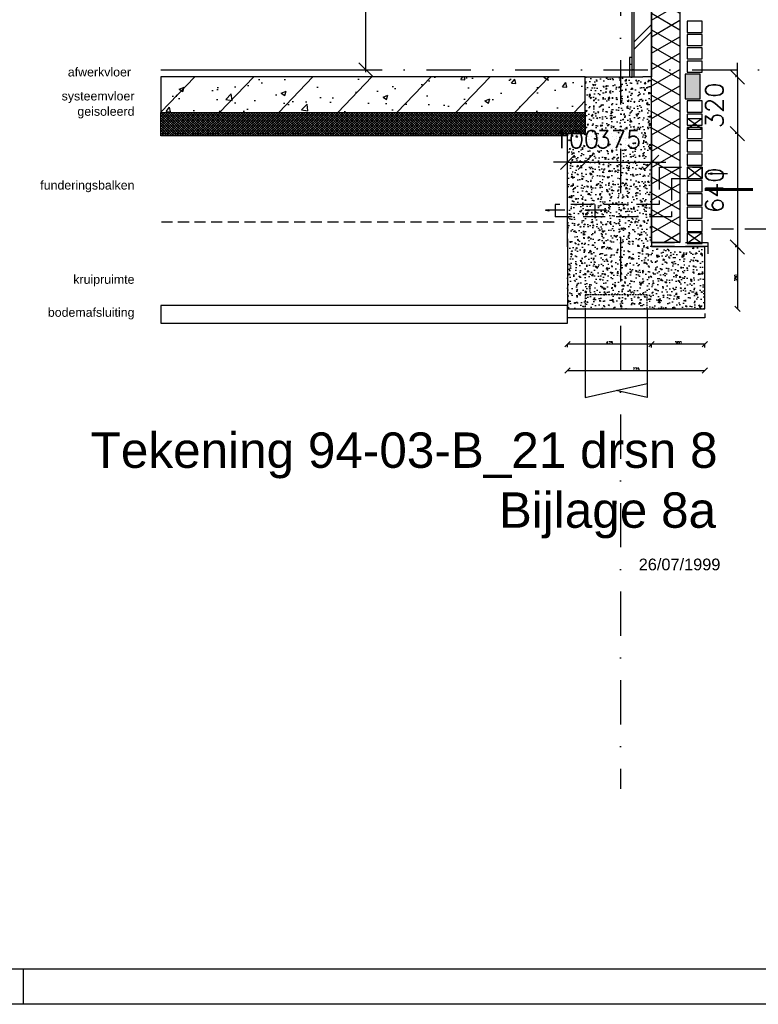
# Model space of a CAD drawing. Extents: x 0 to 317513, y 0 to 193913.
# Tile 54 of 69: x 269859 to 274031, y 87169 to 92729. Entities that reach past the tile are written whole.
import ezdxf
from ezdxf.enums import TextEntityAlignment as Align

# ---------------------------------------------------------------- set-up
doc = ezdxf.new("R2010")
doc.units = 0
doc.header["$LTSCALE"] = 20
doc.header["$MEASUREMENT"] = 0
doc.header["$PDSIZE"] = -1
for name, pattern in [('DASHDOT', [25, 12.5, -6.25, 0, -6.25]), ('DASHED', [0.75, 0.5, -0.25]), ('DD1', [2.66667, 1.66667, -0.5, 0, -0.5]), ('HIDDEN', [9.375, 6.25, -3.125]), ('HIDDEN2', [4.6875, 3.125, -1.5625])]:
    doc.linetypes.add(name, pattern=pattern)
doc.layers.get('0').update_dxf_attribs({"linetype": 'CONTINUOUS'})
doc.layers.get('DEFPOINTS').update_dxf_attribs({"linetype": 'CONTINUOUS'})
for name, color, linetype in [('A--A21--_F-23-', 9, 'CONTINUOUS'), ('A--A22--_F123-', 9, 'CONTINUOUS'), ('A--A23--_F--3-', 9, 'CONTINUOUS'), ('A--L$1-D1-ACEER', 1, 'CONTINUOUS'), ('A--L11D5_GRONDWERK', 5, 'CONTINUOUS'), ('A--L13D4_VLOEREN', 4, 'CONTINUOUS'), ('A--L13DC4_VLOEREN', 4, 'HIDDEN'), ('A--L16D4_FUNDERING', 4, 'CONTINUOUS'), ('A--L17--', 7, 'CONTINUOUS'), ('A--L17--_F123-', 7, 'CONTINUOUS'), ('A--L21--', 3, 'CONTINUOUS'), ('A--L21--_F-23-', 4, 'CONTINUOUS'), ('A--L21DC1_BUITENWAND', 1, 'HIDDEN'), ('A--L22--', 3, 'CONTINUOUS'), ('A--L22--_F--3-', 7, 'CONTINUOUS'), ('A--L22D4_BINNENWAND', 4, 'CONTINUOUS'), ('A--L23--', 7, 'CONTINUOUS'), ('A--L23--_F--3-', 7, 'CONTINUOUS'), ('A--L28DC1_KONSTRUKTIES', 1, 'HIDDEN2'), ('A--L31--', 2, 'CONTINUOUS'), ('A--M$1A-_F123-', 1, 'CONTINUOUS'), ('A--T$1A-_F123-_0_25MM', 2, 'CONTINUOUS'), ('A--T$1A-_F123_20', 1, 'CONTINUOUS'), ('STRAMIEN', 8, 'DD1'), ('X--L$2A-_KADER', 7, 'CONTINUOUS'), ('X--L$4A-_STEMPEL', 7, 'CONTINUOUS'), ('X--LR---_CP', 7, 'CONTINUOUS')]:
    doc.layers.add(name, color=color, linetype=linetype)
doc.styles.add('EB1', font='ARIAL.TTF')
doc.styles.add('EB2', font='ARIAL.TTF')
doc.styles.add('HIEMSTRA', font='romans.shx')
doc.styles.add('MAATLIJN', font='ROMANS')
doc.dimstyles.new('ALFA25', dxfattribs={"dimscale": 0.3, "dimtxt": 50, "dimasz": 100, "dimexe": 0, "dimexo": 0, "dimgap": 2, "dimtad": 1, "dimdec": 0, "dimzin": 0, "dimdsep": 46, "dimtxsty": 'MAATLIJN', "dimblk1": 'OBLIQUE', "dimblk2": 'OBLIQUE', "dimsah": 1, "dimcen": 0, "dimclrd": 1, "dimclre": 1, "dimclrt": 2, "dimadec": 0, "dimazin": 0, "dimtfac": 0.75, "dimtdec": 4, "dimtix": 1, "dimtmove": 2, "dimatfit": 3, "dimldrblk": 'OBLIQUE', "dimfxl": 0, "dimtvp": 1.5, "dimtolj": 1, "dimtzin": 0, "dimarcsym": 0})
doc.dimstyles.get("Standard").update_dxf_attribs({"dimscale": 40, "dimtxt": 2.5, "dimasz": 2, "dimexe": 0.3, "dimexo": 0.3, "dimgap": 2, "dimtad": 1, "dimdec": 0, "dimzin": 0, "dimdsep": 46, "dimtxsty": 'HIEMSTRA', "dimblk1": 'OBLIQUE', "dimblk2": 'OBLIQUE', "dimsah": 1, "dimcen": 0.09, "dimdle": 0.3, "dimclrd": 1, "dimclre": 1, "dimclrt": 3, "dimadec": 0, "dimazin": 0, "dimtfac": 1, "dimtdec": 4, "dimtix": 1, "dimtmove": 2, "dimatfit": 3, "dimldrblk": 'OBLIQUE', "dimfxl": 0, "dimtvp": 625, "dimtolj": 1, "dimtzin": 0, "dimarcsym": 0})

# ---------------------------------------------------------------- blocks, each defined once
blk = doc.blocks.new('_OBLIQUE')
at = {"color": 0, "linetype": 'ByBlock'}
blk.add_line((-0.5, -0.5), (0.5, 0.5), dxfattribs=at)
blk = doc.blocks.new('*D206')
at = {"color": 1, "linetype": 'ByBlock'}
for p, q in [((206165.7, 95145.9), (207324.5, 95145.9)), ((207312.5, 92433.9), (207312.5, 95157.9)), ((206165.7, 92445.9), (207324.5, 92445.9))]:
    blk.add_line(p, q, dxfattribs=at)
at = {"layer": 'DEFPOINTS', "color": 0, "linetype": 'ByBlock'}
for p in [(206153.7, 95145.9), (207312.5, 95145.9), (206153.7, 92445.9)]:
    blk.add_point(p, dxfattribs=at)
at = {"color": 1, "linetype": 'ByBlock', "xscale": 80, "yscale": 80, "zscale": 80}
for p, rotation in [((207312.5, 95145.9), 90), ((207312.5, 92445.9), 270)]:
    blk.add_blockref('_OBLIQUE', p, dxfattribs=dict(at, rotation=rotation))
at = {"color": 3, "linetype": 'ByBlock', "insert": (207182.5, 93795.9), "char_height": 100, "attachment_point": 5, "rotation": 90, "style": 'HIEMSTRA'}
blk.add_mtext('\\A1;2700', dxfattribs=at)
blk = doc.blocks.new('KA_A1STA')
at = {"layer": 'X--L$4A-_STEMPEL', "color": 1}
blk.add_line((-1169, 410), (-1179, 410), dxfattribs=at)
blk.add_lwpolyline([(-1179, -10), (-1179, 831), (9, 831), (9, -10)], close=True, dxfattribs=at)
at = {"layer": 'X--L$4A-_STEMPEL', "color": 4}
blk.add_lwpolyline([(-1, 0), (-1, 821), (-1169, 821), (-1169, 25)], dxfattribs=at)
blk = doc.blocks.new('Q010075-')
at = {"layer": 'A--L17--_F123-', "color": 1, "linetype": 'DASHED'}
blk.add_lwpolyline([(-175, 0), (-175, 80), (175, 80), (175, 0)], dxfattribs=at)
at = {"layer": 'A--L17--_F123-', "color": 1, "linetype": 'Continuous'}
for points in [[(175, 0), (175, -500), (-175, -420)], [(-175, 0), (-175, -500), (0, -460)]]:
    blk.add_lwpolyline(points, dxfattribs=at)
at = {"layer": 'X--LR---_CP'}
for p in [(-175, 0), (-175, 0), (175, 0)]:
    blk.add_point(p, dxfattribs=at)
blk = doc.blocks.new('*U589')
at = {"layer": 'A--A22--_F123-', "linetype": 'Continuous'}
h = blk.add_hatch(dxfattribs=at)
h.set_pattern_fill('ALFABKST', color=256, scale=212, style=0)
h.set_pattern_definition([(45, (-273378.5, -95399.9), (-212.00007, 212.00007), []), (45, (-273336.1, -95399.9), (-212.00007, 212.00007), [])])
h.paths.add_polyline_path([(0, 0), (50, 0), (50, -3100), (0, -3100), (-50, -3100), (-50, 0)])
at = {"layer": 'A--L22--_F--3-', "color": 4, "linetype": 'Continuous'}
for points in [[(0, 0), (-50, 0), (-50, -3100), (0, -3100)], [(0, 0), (50, 0), (50, -3100), (0, -3100)]]:
    blk.add_lwpolyline(points, dxfattribs=at)
blk = doc.blocks.new('*U557')
at = {"layer": 'A--L23--_F--3-', "color": 2, "linetype": 'Continuous'}
blk.add_lwpolyline([(0, 0), (0, -25), (-774.9, -25), (-774.9, 0)], dxfattribs=at)
blk = doc.blocks.new('*D284')
at = {"color": 1, "linetype": 'ByBlock'}
for p, q in [((208450.7, 90750.2), (208450.7, 90748.6)), ((208450.7, 90748.6), (209225.6, 90748.6)), ((209225.6, 90750.2), (209225.6, 90748.6))]:
    blk.add_line(p, q, dxfattribs=at)
at = {"layer": 'DEFPOINTS', "color": 0, "linetype": 'ByBlock'}
for p in [(208450.7, 90750.2), (209225.6, 90750.2), (209225.6, 90748.6)]:
    blk.add_point(p, dxfattribs=at)
at = {"color": 1, "linetype": 'ByBlock', "xscale": 30, "yscale": 30, "zscale": 30, "rotation": 180}
blk.add_blockref('_OBLIQUE', (208450.7, 90748.6), dxfattribs=at)
at = {"color": 1, "linetype": 'ByBlock', "xscale": 30, "yscale": 30, "zscale": 30}
blk.add_blockref('_OBLIQUE', (209225.6, 90748.6), dxfattribs=at)
at = {"color": 2, "linetype": 'ByBlock', "insert": (208838.2, 90756.7), "char_height": 15, "attachment_point": 5, "style": 'MAATLIJN'}
blk.add_mtext('\\A1;775', dxfattribs=at)
blk = doc.blocks.new('*D285')
at = {"color": 1, "linetype": 'ByBlock'}
for p, q in [((208925.6, 90877.8), (208925.6, 90896.7)), ((209225.6, 90896.7), (208925.6, 90896.7)), ((209225.6, 90877.8), (209225.6, 90896.7))]:
    blk.add_line(p, q, dxfattribs=at)
at = {"layer": 'DEFPOINTS', "color": 0, "linetype": 'ByBlock'}
for p in [(208925.6, 90896.7), (208925.6, 90877.8), (209225.6, 90877.8)]:
    blk.add_point(p, dxfattribs=at)
at = {"color": 1, "linetype": 'ByBlock', "xscale": 30, "yscale": 30, "zscale": 30, "rotation": 180}
blk.add_blockref('_OBLIQUE', (208925.6, 90896.7), dxfattribs=at)
at = {"color": 1, "linetype": 'ByBlock', "xscale": 30, "yscale": 30, "zscale": 30}
blk.add_blockref('_OBLIQUE', (209225.6, 90896.7), dxfattribs=at)
at = {"color": 2, "linetype": 'ByBlock', "insert": (209075.6, 90904.8), "char_height": 15, "attachment_point": 5, "style": 'MAATLIJN'}
blk.add_mtext('\\A1;300', dxfattribs=at)
blk = doc.blocks.new('*D286')
at = {"color": 1, "linetype": 'ByBlock'}
for p, q in [((208450.7, 90880.1), (208450.7, 90896.7)), ((208925.8, 90896.7), (208450.7, 90896.7)), ((208925.8, 90880.1), (208925.8, 90896.7))]:
    blk.add_line(p, q, dxfattribs=at)
at = {"layer": 'DEFPOINTS', "color": 0, "linetype": 'ByBlock'}
for p in [(208450.7, 90896.7), (208450.7, 90880.1), (208925.8, 90880.1)]:
    blk.add_point(p, dxfattribs=at)
at = {"color": 1, "linetype": 'ByBlock', "xscale": 30, "yscale": 30, "zscale": 30, "rotation": 180}
blk.add_blockref('_OBLIQUE', (208450.7, 90896.7), dxfattribs=at)
at = {"color": 1, "linetype": 'ByBlock', "xscale": 30, "yscale": 30, "zscale": 30}
blk.add_blockref('_OBLIQUE', (208925.8, 90896.7), dxfattribs=at)
at = {"color": 2, "linetype": 'ByBlock', "insert": (208688.3, 90904.8), "char_height": 15, "attachment_point": 5, "style": 'MAATLIJN'}
blk.add_mtext('\\A1;475', dxfattribs=at)
blk = doc.blocks.new('*D287')
at = {"color": 1, "linetype": 'ByBlock'}
for p, q in [((209413.2, 91445.9), (209410.1, 91445.9)), ((209410.1, 91445.9), (209410.1, 91095.9)), ((209413.2, 91095.9), (209410.1, 91095.9))]:
    blk.add_line(p, q, dxfattribs=at)
at = {"layer": 'DEFPOINTS', "color": 0, "linetype": 'ByBlock'}
for p in [(209413.2, 91445.9), (209410.1, 91095.9), (209413.2, 91095.9)]:
    blk.add_point(p, dxfattribs=at)
at = {"color": 1, "linetype": 'ByBlock', "xscale": 30, "yscale": 30, "zscale": 30}
for p, rotation in [((209410.1, 91445.9), 90), ((209410.1, 91095.9), 270)]:
    blk.add_blockref('_OBLIQUE', p, dxfattribs=dict(at, rotation=rotation))
at = {"color": 2, "linetype": 'ByBlock', "insert": (209402, 91270.9), "char_height": 15, "attachment_point": 5, "rotation": 90, "style": 'MAATLIJN'}
blk.add_mtext('\\A1;350', dxfattribs=at)
blk = doc.blocks.new('*D288')
at = {"color": 1, "linetype": 'ByBlock'}
for p, q in [((208450.7, 91924.1), (208370.7, 91924.1)), ((208450.7, 91924.1), (208550.7, 91924.1)), ((208450.7, 91912.3), (208450.7, 91912.1)), ((208550.7, 91924.1), (208630.7, 91924.1)), ((208550.7, 91912.3), (208550.7, 91912.1))]:
    blk.add_line(p, q, dxfattribs=at)
at = {"layer": 'DEFPOINTS', "color": 0, "linetype": 'ByBlock'}
for p in [(208450.7, 91924.3), (208550.7, 91924.3), (208550.7, 91924.1)]:
    blk.add_point(p, dxfattribs=at)
at = {"color": 1, "linetype": 'ByBlock', "xscale": 80, "yscale": 80, "zscale": 80}
blk.add_blockref('_OBLIQUE', (208450.7, 91924.1), dxfattribs=at)
at = {"color": 1, "linetype": 'ByBlock', "xscale": 80, "yscale": 80, "zscale": 80, "rotation": 180}
blk.add_blockref('_OBLIQUE', (208550.7, 91924.1), dxfattribs=at)
at = {"color": 3, "linetype": 'ByBlock', "insert": (208500.7, 92054.1), "char_height": 100, "attachment_point": 5, "style": 'HIEMSTRA'}
blk.add_mtext('\\A1;100', dxfattribs=at)
blk = doc.blocks.new('*D289')
at = {"color": 1, "linetype": 'ByBlock'}
for p, q in [((208550.7, 91924.1), (208470.7, 91924.1)), ((208550.7, 91920.2), (208550.7, 91936.1)), ((208550.7, 91924.1), (208925.7, 91924.1)), ((208925.7, 91920.2), (208925.7, 91936.1)), ((208925.7, 91924.1), (209005.7, 91924.1))]:
    blk.add_line(p, q, dxfattribs=at)
at = {"layer": 'DEFPOINTS', "color": 0, "linetype": 'ByBlock'}
for p in [(208550.7, 91908.2), (208925.7, 91924.1), (208925.7, 91908.2)]:
    blk.add_point(p, dxfattribs=at)
at = {"color": 1, "linetype": 'ByBlock', "xscale": 80, "yscale": 80, "zscale": 80}
blk.add_blockref('_OBLIQUE', (208550.7, 91924.1), dxfattribs=at)
at = {"color": 1, "linetype": 'ByBlock', "xscale": 80, "yscale": 80, "zscale": 80, "rotation": 180}
blk.add_blockref('_OBLIQUE', (208925.7, 91924.1), dxfattribs=at)
at = {"color": 3, "linetype": 'ByBlock', "insert": (208738.2, 92054.1), "char_height": 100, "attachment_point": 5, "style": 'HIEMSTRA'}
blk.add_mtext('\\A1;375', dxfattribs=at)
blk = doc.blocks.new('*D290')
at = {"color": 1, "linetype": 'ByBlock'}
for p, q in [((209410.1, 92405.9), (209410.1, 92485.9)), ((209398.8, 92405.9), (209398.1, 92405.9)), ((209410.1, 92405.9), (209410.1, 92085.9)), ((209398.8, 92085.9), (209398.1, 92085.9)), ((209410.1, 92085.9), (209410.1, 92005.9))]:
    blk.add_line(p, q, dxfattribs=at)
at = {"layer": 'DEFPOINTS', "color": 0, "linetype": 'ByBlock'}
for p in [(209410.8, 92405.9), (209410.1, 92085.9), (209410.8, 92085.9)]:
    blk.add_point(p, dxfattribs=at)
at = {"color": 1, "linetype": 'ByBlock', "xscale": 80, "yscale": 80, "zscale": 80}
for p, rotation in [((209410.1, 92405.9), 270), ((209410.1, 92085.9), 90)]:
    blk.add_blockref('_OBLIQUE', p, dxfattribs=dict(at, rotation=rotation))
at = {"color": 3, "linetype": 'ByBlock', "insert": (209280.1, 92245.9), "char_height": 100, "attachment_point": 5, "rotation": 90, "style": 'HIEMSTRA'}
blk.add_mtext('\\A1;320', dxfattribs=at)
blk = doc.blocks.new('*D291')
at = {"color": 1, "linetype": 'ByBlock'}
for p, q in [((209404.2, 92085.9), (209398.1, 92085.9)), ((209410.1, 92097.9), (209410.1, 91433.9)), ((209404.2, 91445.9), (209398.1, 91445.9))]:
    blk.add_line(p, q, dxfattribs=at)
at = {"layer": 'DEFPOINTS', "color": 0, "linetype": 'ByBlock'}
for p in [(209416.2, 92085.9), (209410.1, 91445.9), (209416.2, 91445.9)]:
    blk.add_point(p, dxfattribs=at)
at = {"color": 1, "linetype": 'ByBlock', "xscale": 80, "yscale": 80, "zscale": 80}
for p, rotation in [((209410.1, 92085.9), 90), ((209410.1, 91445.9), 270)]:
    blk.add_blockref('_OBLIQUE', p, dxfattribs=dict(at, rotation=rotation))
at = {"color": 3, "linetype": 'ByBlock', "insert": (209280.1, 91765.9), "char_height": 100, "attachment_point": 5, "rotation": 90, "style": 'HIEMSTRA'}
blk.add_mtext('\\A1;640', dxfattribs=at)

msp = doc.modelspace()

# ---------------------------------------------------------------- hatches: boundary and pattern name
at = {"layer": 'A--A21--_F-23-'}
h = msp.add_hatch(dxfattribs=at)
h.set_pattern_fill('ALFAISO', color=256, scale=80, angle=270, style=0, pattern_type=2)
h.set_pattern_definition([(330, (193462.77, 3e-11), (40, 69.28203), []), (30, (193462.77, 3e-11), (-40, 69.28203), [])])
h.paths.add_polyline_path([(273428.46, 97082.9), (273588.46, 97082.9), (273588.63, 91470.9), (273428.63, 91470.9)])
at = {"layer": 'A--A23--_F--3-'}
h = msp.add_hatch(dxfattribs=at)
h.set_pattern_fill('ALFABET', color=256, scale=40, angle=1, style=0, pattern_type=2)
h.set_pattern_definition([(46, (268393.72, 86755.04), (-172.6416, 166.718), []), (51, (268393.72, 86755.04), (287.2984, -20.09), [30, -330]), (356, (268393.72, 86755.04), (-60.743, 299.862), [24, -264]), (101.4514, (268417.66, 86753.37), (226.556, 279.772), [25.496, -280.457]), (47.184, (268392.33, 86835.03), (427.987, -58.747), [45, -495]), (97.6356, (268428, 86830.14), (367.008, 396.113), [38.244, -420.685]), (352.184, (268392.33, 86835.03), (367.008, 396.113), [36, -396]), (22, (268432.67, 86815.73), (241.537, -156.856), [30, -330]), (327, (268432.67, 86815.73), (92.249, 291.714), [24, -264]), (72.4514, (268452.8, 86802.66), (333.786, 134.858), [25.496, -280.457]), (38.5, (268393.72, 86755.04), (2.5393, 133.2221), [0, -260.8, 0, -268, 0, -265]), (8.5, (268393.72, 86755.04), (102.4584, 159.577), [0, -152.8, 0, -254.8, 0, -101]), (328.5, (268304.54, 86753.49), (213.6539, -5.294), [0, -100, 0, -312, 0, -414]), (318.5, (268264.54, 86752.79), (232.54, 44.107), [0, -130, 0, -207.2, 0, -294]), (318.5, (268264.54, 86752.79), (232.54, 44.107), [0, -130, 0, -207.2, 0, -294])])
h.paths.add_polyline_path([(270656.59, 92205.9), (273053.59, 92205.9), (273053.59, 92405.9), (270656.59, 92405.9)])
h = msp.add_hatch(dxfattribs=at)
h.set_pattern_fill('AR-CONC', color=256, scale=0.4, style=0)
h.set_pattern_definition([(50, (268393.72, 86755.044), (72.87387, -6.37563), [7.62, -83.82]), (355, (268393.72, 86755.044), (-14.0971, 76.42266), [6.096, -67.056]), (100.451, (268399.795, 86754.51), (58.777, 70.0467), [6.476, -71.236]), (46.1842, (268393.72, 86775.36), (108.4316, -16.8169), [11.43, -125.73]), (96.6356, (268402.76, 86773.96), (94.9617, 98.9702), [9.714, -106.854]), (351.184, (268393.72, 86775.36), (94.9618, 98.97), [9.144, -100.584]), (21, (268403.88, 86770.284), (60.64595, -40.9062), [7.62, -83.82]), (326, (268403.88, 86770.284), (24.7208, 73.6752), [6.096, -67.056]), (71.4514, (268408.936, 86766.876), (85.3666, 32.76914), [6.476, -71.236]), (37.5, (268393.722, 86755.044), (1.23544, 33.82202), [0, -66.2432, 0, -68.072, 0, -67.31]), (7.5, (268393.722, 86755.044), (26.72787, 40.07223), [0, -38.8112, 0, -64.7192, 0, -25.654]), (327.5, (268371.065, 86755.044), (54.23624, -2.2915), [0, -25.4, 0, -79.248, 0, -105.156]), (317.5, (268360.905, 86755.044), (59.25167, 10.1706), [0, -33.02, 0, -52.6288, 0, -74.676])])
h.paths.add_polyline_path([(273053.59, 92085.9), (273428.5, 92085.9), (273428.5, 92405.9), (273053.59, 92405.9)])
h = msp.add_hatch(dxfattribs=at)
h.set_pattern_fill('ALFAKRS', color=256, scale=10, style=0, pattern_type=2)
h.set_pattern_definition([(45, (195290.827, 3e-11), (-7.0710678, 7.0710678), []), (135, (195290.827, 3e-11), (-7.0710678, -7.0710678), [])])
h.paths.add_polyline_path([(272528.46, 92073.9), (270656.59, 92073.9), (270656.59, 92205.9), (273053.59, 92205.9), (273053.59, 92085.9), (272953.59, 92085.9), (272953.59, 92073.9)])
h = msp.add_hatch(dxfattribs=at)
h.set_pattern_fill('AR-CONC', color=256, scale=10, style=0)
h.set_pattern_definition([(130, (272945.72, 91477.07), (-71.726, -6.275), [7.5, -82.5]), (185, (272945.72, 91477.07), (13.875, 75.219), [6, -66]), (79.549, (272939.74, 91476.546), (-57.851, 68.944), [6.374, -70.114]), (133.816, (272945.72, 91497.07), (-106.724, -16.552), [11.25, -123.75]), (83.364, (272936.82, 91495.69), (-93.466, 97.412), [9.561, -105.171]), (188.816, (272945.72, 91497.07), (-93.466, 97.412), [9, -99]), (159, (272935.72, 91492.07), (-59.6907, -40.262), [7.5, -82.5]), (214, (272935.72, 91492.07), (-24.3315, 72.515), [6, -66]), (108.549, (272930.744, 91488.714), (-84.022, 32.253), [6.374, -70.114]), (142.5, (272945.718, 91477.07), (-1.216, 33.2894), [0, -65.2, 0, -67, 0, -66.25]), (172.5, (272945.718, 91477.07), (-26.307, 39.4412), [0, -38.2, 0, -63.7, 0, -25.25]), (212.5, (272968.018, 91477.07), (-53.3822, -2.2555), [0, -25, 0, -78, 0, -103.5]), (222.5, (272978.02, 91477.07), (-58.3186, 10.0105), [0, -32.5, 0, -51.8, 0, -73.5])])
h.paths.add_polyline_path([(273428.46, 91440.9), (273003.59, 91535.9), (273003.59, 92085.9), (273428.46, 92085.9)])
h.paths.add_polyline_path([(273003.59, 91535.9), (272953.59, 91535.9), (272953.59, 92085.9), (273003.59, 92085.9)])
h.paths.add_polyline_path([(273003.59, 91445.9), (273003.59, 91535.9), (273428.46, 91440.9), (273428.46, 91445.9)])
h.paths.add_polyline_path([(272953.59, 91535.9), (273003.59, 91535.9), (273003.59, 91445.9), (272953.59, 91445.9)])
h = msp.add_hatch(dxfattribs=at)
h.set_pattern_fill('AR-CONC', color=256, scale=10, style=0)
h.set_pattern_definition([(130, (272995.72, 91496.33), (-71.726, -6.2752), [7.5, -82.5]), (185, (272995.72, 91496.33), (13.875, 75.219), [6, -66]), (79.549, (272989.74, 91495.81), (-57.851, 68.944), [6.374, -70.114]), (133.816, (272995.72, 91516.33), (-106.724, -16.552), [11.25, -123.75]), (83.364, (272986.82, 91514.95), (-93.466, 97.412), [9.561, -105.171]), (188.816, (272995.72, 91516.33), (-93.466, 97.412), [9, -99]), (159, (272985.72, 91511.33), (-59.6907, -40.262), [7.5, -82.5]), (214, (272985.72, 91511.33), (-24.3315, 72.515), [6, -66]), (108.549, (272980.744, 91507.98), (-84.022, 32.253), [6.374, -70.114]), (142.5, (272995.718, 91496.333), (-1.216, 33.2894), [0, -65.2, 0, -67, 0, -66.25]), (172.5, (272995.718, 91496.333), (-26.307, 39.4412), [0, -38.2, 0, -63.7, 0, -25.25]), (212.5, (273018.018, 91496.333), (-53.3822, -2.2555), [0, -25, 0, -78, 0, -103.5]), (222.5, (273028.02, 91496.333), (-58.3186, 10.0105), [0, -32.5, 0, -51.8, 0, -73.5])])
h.paths.add_polyline_path([(273448.46, 91445.9), (273713.46, 91445.9), (273728.46, 91095.9), (273448.46, 91095.9)])
h.paths.add_polyline_path([(272953.59, 91445.9), (273448.46, 91445.9), (273448.46, 91095.9), (272953.59, 91095.9)])

# ---------------------------------------------------------------- linework, layer by layer
at = {"layer": 'A--L$1-D1-ACEER'}
for p, q in [((273857.76, 91859.41), (273750.55, 91859.41)), ((273857.76, 91859.41), (273750.55, 91859.41)), ((272938.34, 91653.14), (272831.13, 91653.14)), ((273163.21, 91653.14), (273056, 91653.14))]:
    msp.add_line(p, q, dxfattribs=at)
for points in [[(273768.24, 91854.41), (273748.24, 91859.41), (273748.24, 91859.41), (273768.24, 91864.41)], [(273768.24, 91854.41), (273748.24, 91859.41), (273748.24, 91859.41), (273768.24, 91864.41)], [(272848.83, 91648.14), (272828.83, 91653.14), (272828.83, 91653.14), (272848.83, 91658.14)], [(273073.69, 91648.14), (273053.69, 91653.14), (273053.69, 91653.14), (273073.69, 91658.14)]]:
    msp.add_lwpolyline(points, close=True, dxfattribs=at)
at = {"layer": 'A--L11D5_GRONDWERK'}
for p, q in [((273728.46, 91775.9), (274000.72, 91775.9)), ((273728.46, 91772.9), (274000.72, 91772.9)), ((273728.46, 91769.9), (274000.72, 91769.9)), ((273728.46, 91766.9), (274000.72, 91766.9))]:
    msp.add_line(p, q, dxfattribs=at)
at = {"layer": 'A--L13D4_VLOEREN'}
msp.add_line((272953.59, 92085.9), (273053.59, 92085.9), dxfattribs=at)
at = {"layer": 'A--L13DC4_VLOEREN'}
for p, q in [((273431.95, 91470.9), (273746.93, 91470.9)), ((273746.93, 91470.9), (273746.93, 91427.06)), ((273431.95, 91450.9), (273746.93, 91450.9)), ((273746.93, 91450.9), (273746.93, 91407.06))]:
    msp.add_line(p, q, dxfattribs=at)
at = {"layer": 'A--L16D4_FUNDERING'}
msp.add_line((272953.59, 91445.9), (272953.59, 92085.9), dxfattribs=at)
at = {"layer": 'A--L16D4_FUNDERING', "linetype": 'HIDDEN'}
msp.add_line((275204.47, 91545.9), (273713.46, 91545.9), dxfattribs=at)
at = {"layer": 'A--L16D4_FUNDERING'}
for points in [[(272953.59, 91445.9), (272953.59, 91095.9), (273728.46, 91095.9)], [(273728.46, 91095.9), (273728.46, 91445.9), (273428.46, 91445.9)]]:
    msp.add_lwpolyline(points, dxfattribs=at)
at = {"layer": 'A--L21--'}
for points in [[(273428.46, 97082.9), (273588.46, 97082.9), (273588.63, 91470.9), (273428.63, 91470.9)], [(273628.46, 92657.9), (273713.46, 92657.9), (273713.46, 92720.9), (273628.46, 92720.9)], [(273628.46, 92582.9), (273713.46, 92582.9), (273713.46, 92645.9), (273628.46, 92645.9)], [(273628.46, 92507.9), (273713.46, 92507.9), (273713.46, 92570.9), (273628.46, 92570.9)], [(273628.46, 92432.9), (273713.46, 92432.9), (273713.46, 92495.9), (273628.46, 92495.9)], [(273628.46, 92207.9), (273713.46, 92207.9), (273713.46, 92270.9), (273628.46, 92270.9)], [(273628.46, 92132.9), (273713.46, 92132.9), (273713.46, 92195.9), (273628.46, 92195.9)], [(273628.46, 92057.9), (273713.46, 92057.9), (273713.46, 92120.9), (273628.46, 92120.9)], [(273628.46, 91982.9), (273713.46, 91982.9), (273713.46, 92045.9), (273628.46, 92045.9)], [(273628.46, 91907.9), (273713.46, 91907.9), (273713.46, 91970.9), (273628.46, 91970.9)], [(273628.46, 91832.9), (273713.46, 91832.9), (273713.46, 91895.9), (273628.46, 91895.9)], [(273628.46, 91757.9), (273713.46, 91757.9), (273713.46, 91820.9), (273628.46, 91820.9)], [(273628.46, 91682.9), (273713.46, 91682.9), (273713.46, 91745.9), (273628.46, 91745.9)], [(273628.46, 91607.9), (273713.46, 91607.9), (273713.46, 91670.9), (273628.46, 91670.9)], [(273628.46, 91532.9), (273713.46, 91532.9), (273713.46, 91595.9), (273628.46, 91595.9)], [(273628.46, 91465.9), (273713.46, 91465.9), (273713.46, 91525.9), (273628.46, 91525.9)]]:
    msp.add_lwpolyline(points, close=True, dxfattribs=at)
at = {"layer": 'A--L21--', "color": 8}
msp.add_lwpolyline([(273618.46, 92282.9), (273703.46, 92282.9), (273703.46, 92420.9), (273618.46, 92420.9)], close=True, dxfattribs=at)
msp.add_solid([(273618.46, 92420.9), (273618.46, 92282.9), (273703.46, 92420.9), (273703.46, 92282.9)], dxfattribs=at)
at = {"layer": 'A--L21--_F-23-', "linetype": 'Continuous'}
for p, q in [((273328.51, 95505.9), (273328.51, 92445.9)), ((273053.59, 92405.9), (273328.5, 92405.9))]:
    msp.add_line(p, q, dxfattribs=at)
msp.add_lwpolyline([(270656.59, 92205.9), (273053.59, 92205.9), (273053.59, 92405.9), (270656.59, 92405.9)], close=True, dxfattribs=at)
at = {"layer": 'A--L21DC1_BUITENWAND'}
for p, q in [((273471.73, 91895.9), (273713.46, 91895.9)), ((273471.73, 91895.9), (273471.73, 91685.9)), ((273471.73, 91895.9), (273713.46, 91895.9)), ((273471.73, 91895.9), (273471.73, 91685.9)), ((273628.46, 91833.67), (273713.46, 91895.9)), ((273713.46, 91832.9), (273628.46, 91895.9)), ((273628.46, 91833.67), (273713.46, 91895.9)), ((273713.46, 91832.9), (273628.46, 91895.9)), ((273713.46, 91895.9), (273713.46, 91832.9)), ((273713.46, 91895.9), (273713.46, 91832.9)), ((273541.73, 91832.9), (273713.46, 91832.9)), ((273541.73, 91832.9), (273541.73, 91615.9)), ((273541.73, 91832.9), (273713.46, 91832.9)), ((273541.73, 91832.9), (273541.73, 91615.9)), ((272883.66, 91685.9), (272883.66, 91615.9)), ((273471.73, 91685.9), (272883.66, 91685.9)), ((273108.53, 91685.9), (273108.53, 91615.9)), ((273471.73, 91685.9), (273108.53, 91685.9)), ((273541.73, 91615.9), (272883.66, 91615.9)), ((273541.73, 91615.9), (273108.53, 91615.9)), ((273628.46, 91525.9), (273713.46, 91465.9)), ((273713.46, 91525.9), (273628.46, 91465.9)), ((273713.46, 91525.9), (273628.46, 91525.9))]:
    msp.add_line(p, q, dxfattribs=at)
msp.add_lwpolyline([(273713.46, 92111.57), (273628.46, 92171.57), (273713.46, 92171.57), (273628.46, 92111.57)], close=True, dxfattribs=at)
at = {"layer": 'A--L22D4_BINNENWAND'}
for q in [(273428.46, 91465.9), (273428.46, 91445.9)]:
    msp.add_line((273428.46, 92085.9), q, dxfattribs=at)
at = {"layer": 'A--L23--'}
msp.add_lwpolyline([(273328.51, 92445.9), (273318.51, 92445.9), (273318.51, 95271.37)], dxfattribs=at)
for points in [[(273303.46, 92405.9), (273318.46, 92405.9), (273318.46, 92475.9), (273303.46, 92475.9)], [(273303.51, 92445.9), (273318.51, 92445.9), (273318.51, 92515.9), (273303.51, 92515.9)], [(272528.46, 92073.9), (270656.59, 92073.9), (270656.59, 92205.9), (273053.59, 92205.9), (273053.59, 92085.9), (272953.59, 92085.9), (272953.59, 92073.9)]]:
    msp.add_lwpolyline(points, close=True, dxfattribs=at)
at = {"layer": 'A--L28DC1_KONSTRUKTIES'}
for p, q in [((272953.59, 92085.9), (270658.6, 92085.9)), ((272878.46, 91585.9), (270658.6, 91585.9)), ((272953.59, 91585.9), (272953.59, 91095.9)), ((272953.59, 91095.9), (272953.59, 91095.9))]:
    msp.add_line(p, q, dxfattribs=at)
at = {"layer": 'A--L31--'}
msp.add_lwpolyline([(272953.59, 91115.9), (270656.59, 91115.9), (270656.59, 91015.9), (272953.59, 91015.9)], close=True, dxfattribs=at)
at = {"layer": 'STRAMIEN', "linetype": 'DASHDOT'}
for p, q in [((273253.5, 108003.71), (273253.5, 88385.65)), ((270656.59, 92445.9), (276142.8, 92445.9))]:
    msp.add_line(p, q, dxfattribs=at)

# ---------------------------------------------------------------- block references
at = {"layer": 'A--L17--', "extrusion": (0, 0, -1), "zscale": -1}
msp.add_blockref('Q010075-', (-273228.46, 91095.9), dxfattribs=at)
at = {"layer": 'A--L22--'}
msp.add_blockref('*U589', (273378.51, 95505.9), dxfattribs=at)
at = {"layer": 'A--L23--'}
msp.add_blockref('*U557', (273728.46, 91070.9), dxfattribs=at)
at = {"layer": 'X--L$2A-_KADER', "xscale": 20, "yscale": 20, "rotation": 90}
msp.add_blockref('KA_A1STA', (278079.09, 110749.4), dxfattribs=at)

# ---------------------------------------------------------------- texts
at = {"layer": 'A--T$1A-_F123-_0_25MM', "style": 'EB1'}
for s, height, p in [('Tekening 94-03-B_21 drsn 8', 200, (270260.13, 90198.64)), ('Bijlage 8a', 200, (272565.7, 89860.25)), ('26/07/1999', 66, (273355.71, 89620.19))]:
    msp.add_text(s, height=height, dxfattribs=at).set_placement(p)
at = {"layer": 'A--T$1A-_F123_20', "style": 'EB2'}
for s, p in [('afwerkvloer ', (270507.64, 92408.88)), ('systeemvloer', (270507.64, 92273.36)), ('geisoleerd', (270507.64, 92186.85)), ('funderingsbalken', (270507.64, 91770.19)), ('kruipruimte', (270507.64, 91238.01)), ('bodemafsluiting', (270507.64, 91051.75))]:
    msp.add_text(s, height=50, dxfattribs=at).set_placement(p, align=Align.RIGHT)

# ---------------------------------------------------------------- dimensions: what is measured, and where the dimension line sits
at = {"layer": 'A--M$1A-_F123-'}
for base, p1, p2, dimstyle, picture, middle in [((271815.32, 95145.9), (270656.59, 92445.9), (270656.59, 95145.9), 'Standard', '*D206', (271685.32, 93795.9)), ((273912.91, 92085.9), (273913.68, 92405.9), (273913.68, 92085.9), 'Standard', '*D290', (273782.91, 92245.9)), ((273912.91, 91445.9), (273919.05, 92085.9), (273919.05, 91445.9), 'Standard', '*D291', (273782.91, 91765.9)), ((273912.91, 91095.9), (273916.1, 91445.9), (273916.1, 91095.9), 'ALFA25', '*D287', (273904.81, 91270.9))]:
    dim = msp.add_linear_dim(base=base, p1=p1, p2=p2, angle=90, dimstyle=dimstyle, dxfattribs=at)
    dim.commit()
    dim.dimension.update_dxf_attribs({"geometry": picture, "text_midpoint": middle, "insert": (64502.85, 0)})
for base, p1, p2, dimstyle, picture, middle in [((273053.59, 91924.13), (272953.59, 91924.28), (273053.59, 91924.28), 'Standard', '*D288', (273003.59, 92054.13)), ((273428.59, 91924.13), (273053.59, 91908.18), (273428.59, 91908.19), 'Standard', '*D289', (273241.09, 92054.13)), ((272953.59, 90896.68), (273428.61, 90880.13), (272953.59, 90880.13), 'ALFA25', '*D286', (273191.1, 90904.78)), ((273428.46, 90896.68), (273728.46, 90877.78), (273428.46, 90877.78), 'ALFA25', '*D285', (273578.46, 90904.78)), ((273728.46, 90748.64), (272953.59, 90750.24), (273728.46, 90750.24), 'ALFA25', '*D284', (273341.02, 90756.74))]:
    dim = msp.add_linear_dim(base=base, p1=p1, p2=p2, dimstyle=dimstyle, dxfattribs=at)
    dim.commit()
    dim.dimension.update_dxf_attribs({"geometry": picture, "text_midpoint": middle, "insert": (64502.85, 0)})

doc.saveas('drawing.dxf')
